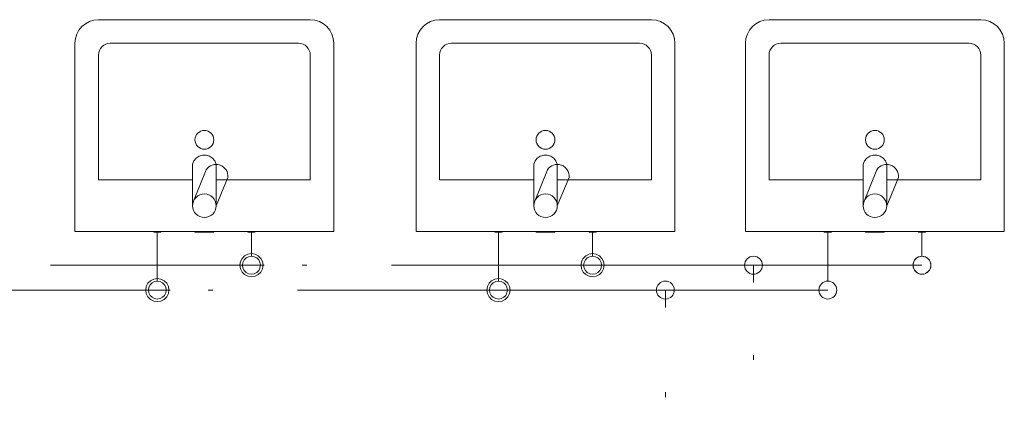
# Model space of a CAD drawing. Header units: millimetres. Extents: x -8524 to 49414, y -5950 to 2657.
# Tile 9 of 11: x 43895 to 45988, y -2906 to -2072. Entities that reach past the tile are written whole.
import ezdxf

# ---------------------------------------------------------------- set-up
doc = ezdxf.new("R2010")
doc.units = ezdxf.units.MM
doc.linetypes.add('DDS_LT3', pattern=[959.999986, 400, -179.999995, 10, -179.999995, 10, -179.999995])
doc.linetypes.add('DDS_LT4', pattern=[769.999991, 400, -179.999995, 10, -179.999995])
for name, color, linetype in [('Studená voda', 7, 'Continuous'), ('Teplá voda', 7, 'Continuous'), ('Zdravotní technika', 7, 'Continuous')]:
    doc.layers.add(name, color=color, linetype=linetype)

# ---------------------------------------------------------------- blocks, each defined once
blk = doc.blocks.new('Basin-Sink-Bidet-ID-46-8-29-1195')
at = {"layer": 'Zdravotní technika', "color": 7, "lineweight": 5}
for p, q in [((-225, 450), (225, 450)), ((-275, 0), (-275, 400)), ((-200, 400), (200, 400)), ((-225, 110), (-225, 375)), ((-25, 55), (-25, 143)), ((-23, 65), (4, 131)), ((25, 143), (25, 55)), ((-25, 110), (-225, 110)), ((25, 55), (50, 115))]:
    blk.add_line(p, q, dxfattribs=at)
for points in [[(275, 400), (275, 0), (-275, 0)], [(225, 375), (225, 110), (25, 110)], [(-25, 143), (-22.2, 150.1), (-17.5, 156.1), (-11.1, 160.5), (-3.8, 162.7), (3.8, 162.7), (11.1, 160.5), (17.5, 156.1), (22.2, 150.1), (25, 143)], [(-92.5, -1), (-92.5, 0), (-107.5, 0), (-107.5, -1), (-92.5, -1)], [(20, -1), (20, 0), (-20, 0), (-20, -1), (20, -1)], [(107.5, -1), (107.5, 0), (92.5, 0), (92.5, -1), (107.5, -1)]]:
    blk.add_lwpolyline(points, dxfattribs=at)
for centre, radius in [((0, 195), 20), ((0, 55), 25)]:
    blk.add_circle(centre, radius, dxfattribs=at)
for centre, radius, start, end in [((-225, 400), 50, 90, 180), ((225, 400), 50, 0, 90), ((-200, 375), 25, 90, 180), ((200, 375), 25, 0, 90), ((25.1, 117.7), 25, 353.8988, 147.7432)]:
    blk.add_arc(centre, radius, start, end, dxfattribs=at)
blk = doc.blocks.new('Basin-Sink-Bidet-ID-46-8-29-1424')
at = {"layer": 'Zdravotní technika', "color": 7, "lineweight": 5}
for p, q in [((-225, 450), (225, 450)), ((-275, 0), (-275, 400)), ((-200, 400), (200, 400)), ((-225, 110), (-225, 375)), ((-25, 55), (-25, 143)), ((-23, 65), (4, 131)), ((25, 143), (25, 55)), ((-25, 110), (-225, 110)), ((25, 55), (50, 115))]:
    blk.add_line(p, q, dxfattribs=at)
for points in [[(275, 400), (275, 0), (-275, 0)], [(225, 375), (225, 110), (25, 110)], [(-25, 143), (-22.2, 150.1), (-17.5, 156.1), (-11.1, 160.5), (-3.8, 162.7), (3.8, 162.7), (11.1, 160.5), (17.5, 156.1), (22.2, 150.1), (25, 143)], [(-92.5, -1), (-92.5, 0), (-107.5, 0), (-107.5, -1), (-92.5, -1)], [(20, -1), (20, 0), (-20, 0), (-20, -1), (20, -1)], [(107.5, -1), (107.5, 0), (92.5, 0), (92.5, -1), (107.5, -1)]]:
    blk.add_lwpolyline(points, dxfattribs=at)
for centre, radius in [((0, 195), 20), ((0, 55), 25)]:
    blk.add_circle(centre, radius, dxfattribs=at)
for centre, radius, start, end in [((-225, 400), 50, 90, 180), ((225, 400), 50, 0, 90), ((-200, 375), 25, 90, 180), ((200, 375), 25, 0, 90), ((25.1, 117.7), 25, 353.8988, 147.7432)]:
    blk.add_arc(centre, radius, start, end, dxfattribs=at)
blk = doc.blocks.new('Basin-Sink-Bidet-ID-46-8-29-1549')
at = {"layer": 'Zdravotní technika', "color": 7, "lineweight": 5}
for p, q in [((-225, 450), (225, 450)), ((-275, 0), (-275, 400)), ((-200, 400), (200, 400)), ((-225, 110), (-225, 375)), ((-25, 55), (-25, 143)), ((-23, 65), (4, 131)), ((25, 143), (25, 55)), ((-25, 110), (-225, 110)), ((25, 55), (50, 115))]:
    blk.add_line(p, q, dxfattribs=at)
for points in [[(275, 400), (275, 0), (-275, 0)], [(225, 375), (225, 110), (25, 110)], [(-25, 143), (-22.2, 150.1), (-17.5, 156.1), (-11.1, 160.5), (-3.8, 162.7), (3.8, 162.7), (11.1, 160.5), (17.5, 156.1), (22.2, 150.1), (25, 143)], [(-92.5, -1), (-92.5, 0), (-107.5, 0), (-107.5, -1), (-92.5, -1)], [(20, -1), (20, 0), (-20, 0), (-20, -1), (20, -1)], [(107.5, -1), (107.5, 0), (92.5, 0), (92.5, -1), (107.5, -1)]]:
    blk.add_lwpolyline(points, dxfattribs=at)
for centre, radius in [((0, 195), 20), ((0, 55), 25)]:
    blk.add_circle(centre, radius, dxfattribs=at)
for centre, radius, start, end in [((-225, 400), 50, 90, 180), ((225, 400), 50, 0, 90), ((-200, 375), 25, 90, 180), ((200, 375), 25, 0, 90), ((25.1, 117.7), 25, 353.8988, 147.7432)]:
    blk.add_arc(centre, radius, start, end, dxfattribs=at)
blk = doc.blocks.new('Segment trubky-TV-PWH Teplá voda D20-ID-46-8-29-1405')
at = {"layer": 'Teplá voda', "color": 20, "linetype": 'DDS_LT3', "lineweight": 5}
blk.add_line((0, 0), (-0.1, 934.5), dxfattribs=at)
blk = doc.blocks.new('Segment trubky-TV-PWH Teplá voda D20-ID-46-8-29-1643')
at = {"layer": 'Teplá voda', "color": 20, "linetype": 'DDS_LT3', "lineweight": 5}
blk.add_line((0, 0), (0, 9.7), dxfattribs=at)
blk = doc.blocks.new('Koleno-Koleno TV-PWH Teplá voda D20-ID-46-8-29-1652')
at = {"layer": 'Teplá voda', "color": 20, "lineweight": 5}
blk.add_line((0, -26.8), (0, 0), dxfattribs=at)
blk.add_circle((0, 0), 19, dxfattribs=at)
blk = doc.blocks.new('T-kus-T-kus TV-PWH Teplá voda D20-ID-46-8-29-1846')
at = {"layer": 'Teplá voda', "color": 20, "linetype": 'DDS_LT3', "lineweight": 5}
blk.add_line((-27, 0), (27, 0), dxfattribs=at)
at = {"layer": 'Teplá voda', "color": 20, "lineweight": 5}
blk.add_line((0, 0), (0, 0), dxfattribs=at)
blk.add_circle((0, 0), 19, dxfattribs=at)
blk = doc.blocks.new('Segment trubky-TV-PWH Teplá voda D20-ID-46-8-29-7827')
at = {"layer": 'Teplá voda', "color": 20, "linetype": 'DDS_LT3', "lineweight": 5}
blk.add_line((0, 0), (-287.9, 0), dxfattribs=at)
blk = doc.blocks.new('T-kus-T-kus TV-PWH Teplá voda D20-ID-46-8-29-7714')
at = {"layer": 'Teplá voda', "color": 20, "linetype": 'DDS_LT3', "lineweight": 5}
blk.add_line((27, 0), (-27, 0), dxfattribs=at)
at = {"layer": 'Teplá voda', "color": 20, "lineweight": 5}
blk.add_line((0, 0), (0, 0), dxfattribs=at)
blk.add_lwpolyline([(-7.6, 23.4), (0, 24.6), (7.6, 23.4), (14.5, 19.9), (19.9, 14.5), (23.4, 7.6), (24.6, 0), (23.4, -7.6), (19.9, -14.5), (14.5, -19.9), (7.6, -23.4), (0, -24.6), (-7.6, -23.4), (-14.5, -19.9), (-19.9, -14.5), (-23.4, -7.6), (-24.6, 0), (-23.4, 7.6), (-19.9, 14.5), (-14.5, 19.9), (-7.6, 23.4)], dxfattribs=at)
blk = doc.blocks.new('Segment trubky-TV-PWH Teplá voda D20-ID-46-8-29-7737')
at = {"layer": 'Teplá voda', "color": 20, "linetype": 'DDS_LT3', "lineweight": 5}
blk.add_line((0, 0), (-671, 0), dxfattribs=at)
blk = doc.blocks.new('T-kus-T-kus TV-PWH Teplá voda D20-ID-46-8-29-7747')
at = {"layer": 'Teplá voda', "color": 20, "linetype": 'DDS_LT3', "lineweight": 5}
blk.add_line((27, 0), (-27, 0), dxfattribs=at)
at = {"layer": 'Teplá voda', "color": 20, "lineweight": 5}
blk.add_line((0, 0), (0, 0), dxfattribs=at)
blk.add_lwpolyline([(-7.6, 23.4), (0, 24.6), (7.6, 23.4), (14.5, 19.9), (19.9, 14.5), (23.4, 7.6), (24.6, 0), (23.4, -7.6), (19.9, -14.5), (14.5, -19.9), (7.6, -23.4), (0, -24.6), (-7.6, -23.4), (-14.5, -19.9), (-19.9, -14.5), (-23.4, -7.6), (-24.6, 0), (-23.4, 7.6), (-19.9, 14.5), (-14.5, 19.9), (-7.6, 23.4)], dxfattribs=at)
blk = doc.blocks.new('Segment trubky-TV-PWH Teplá voda D20-ID-46-8-29-7823')
at = {"layer": 'Teplá voda', "color": 20, "linetype": 'DDS_LT3', "lineweight": 5}
blk.add_line((0, 0), (-631, 0), dxfattribs=at)
blk = doc.blocks.new('Segment trubky-SV-PWC Studená voda D20-ID-46-8-29-1518')
at = {"layer": 'Studená voda', "color": 140, "linetype": 'DDS_LT4', "lineweight": 5}
blk.add_line((0, 0), (0, 780.3), dxfattribs=at)
blk = doc.blocks.new('Koleno-Koleno SV-PWC Studená voda D20-ID-46-8-29-1701')
at = {"layer": 'Studená voda', "color": 140, "lineweight": 5}
blk.add_line((0, -26.8), (0, 0), dxfattribs=at)
blk.add_circle((0, 0), 19, dxfattribs=at)
blk = doc.blocks.new('T-kus-T-kus SV-PWC Studená voda D20-ID-46-8-29-1786')
at = {"layer": 'Studená voda', "color": 140, "linetype": 'DDS_LT4', "lineweight": 5}
blk.add_line((-27, 0), (27, 0), dxfattribs=at)
at = {"layer": 'Studená voda', "color": 140, "lineweight": 5}
blk.add_line((0, 0), (0, 0), dxfattribs=at)
blk.add_circle((0, 0), 19, dxfattribs=at)
blk = doc.blocks.new('Segment trubky-SV-PWC Studená voda D20-ID-46-8-29-7368')
at = {"layer": 'Studená voda', "color": 140, "linetype": 'DDS_LT4', "lineweight": 5}
blk.add_line((0, 0), (-300.7, 0), dxfattribs=at)
blk = doc.blocks.new('T-kus-T-kus SV-PWC Studená voda D20-ID-46-8-29-7376')
at = {"layer": 'Studená voda', "color": 140, "linetype": 'DDS_LT4', "lineweight": 5}
blk.add_line((27, 0), (-27, 0), dxfattribs=at)
at = {"layer": 'Studená voda', "color": 140, "lineweight": 5}
blk.add_line((0, 0), (0, 0), dxfattribs=at)
blk.add_lwpolyline([(-7.6, 23.4), (0, 24.6), (7.6, 23.4), (14.5, 19.9), (19.9, 14.5), (23.4, 7.6), (24.6, 0), (23.4, -7.6), (19.9, -14.5), (14.5, -19.9), (7.6, -23.4), (0, -24.6), (-7.6, -23.4), (-14.5, -19.9), (-19.9, -14.5), (-23.4, -7.6), (-24.6, 0), (-23.4, 7.6), (-19.9, 14.5), (-14.5, 19.9), (-7.6, 23.4)], dxfattribs=at)
blk = doc.blocks.new('Segment trubky-SV-PWC Studená voda D20-ID-46-8-29-7460')
at = {"layer": 'Studená voda', "color": 140, "linetype": 'DDS_LT4', "lineweight": 5}
blk.add_line((0, 0), (-671, 0), dxfattribs=at)
blk = doc.blocks.new('T-kus-T-kus SV-PWC Studená voda D20-ID-46-8-29-7504')
at = {"layer": 'Studená voda', "color": 140, "linetype": 'DDS_LT4', "lineweight": 5}
blk.add_line((27, 0), (-27, 0), dxfattribs=at)
at = {"layer": 'Studená voda', "color": 140, "lineweight": 5}
blk.add_line((0, 0), (0, 0), dxfattribs=at)
blk.add_lwpolyline([(-7.6, 23.4), (0, 24.6), (7.6, 23.4), (14.5, 19.9), (19.9, 14.5), (23.4, 7.6), (24.6, 0), (23.4, -7.6), (19.9, -14.5), (14.5, -19.9), (7.6, -23.4), (0, -24.6), (-7.6, -23.4), (-14.5, -19.9), (-19.9, -14.5), (-23.4, -7.6), (-24.6, 0), (-23.4, 7.6), (-19.9, 14.5), (-14.5, 19.9), (-7.6, 23.4)], dxfattribs=at)
blk = doc.blocks.new('Segment trubky-SV-PWC Studená voda D20-ID-46-8-29-7516')
at = {"layer": 'Studená voda', "color": 140, "linetype": 'DDS_LT4', "lineweight": 5}
blk.add_line((0, 0), (-631, 0), dxfattribs=at)
blk = doc.blocks.new('Segment trubky-TV-PWH Teplá voda D20-ID-46-8-29-7941')
at = {"layer": 'Teplá voda', "color": 20, "linetype": 'DDS_LT3', "lineweight": 5}
blk.add_line((0, 0), (0, -44.5), dxfattribs=at)
blk = doc.blocks.new('Koleno-Koleno TV-PWH Teplá voda D20-ID-46-8-29-7931')
at = {"layer": 'Teplá voda', "color": 20, "lineweight": 5}
blk.add_line((0, 26.8), (0, 19), dxfattribs=at)
blk.add_lwpolyline([(-18.1, -5.9), (-19, 0), (-18.1, 5.9), (-15.4, 11.2), (-11.2, 15.4), (-5.9, 18.1), (0, 19), (5.9, 18.1), (11.2, 15.4), (15.4, 11.2), (18.1, 5.9), (19, 0), (18.1, -5.9), (15.4, -11.2), (11.2, -15.4), (5.9, -18.1), (0, -19), (-5.9, -18.1), (-11.2, -15.4), (-15.4, -11.2), (-18.1, -5.9)], dxfattribs=at)
blk = doc.blocks.new('Segment trubky-TV-PWH Teplá voda D20-ID-46-8-29-8016')
at = {"layer": 'Teplá voda', "color": 20, "linetype": 'DDS_LT3', "lineweight": 5}
blk.add_line((0, 0), (0, -44.5), dxfattribs=at)
blk = doc.blocks.new('Koleno-Koleno TV-PWH Teplá voda D20-ID-46-8-29-8006')
at = {"layer": 'Teplá voda', "color": 20, "lineweight": 5}
blk.add_line((0, 26.8), (0, 19), dxfattribs=at)
blk.add_lwpolyline([(-18.1, -5.9), (-19, 0), (-18.1, 5.9), (-15.4, 11.2), (-11.2, 15.4), (-5.9, 18.1), (0, 19), (5.9, 18.1), (11.2, 15.4), (15.4, 11.2), (18.1, 5.9), (19, 0), (18.1, -5.9), (15.4, -11.2), (11.2, -15.4), (5.9, -18.1), (0, -19), (-5.9, -18.1), (-11.2, -15.4), (-15.4, -11.2), (-18.1, -5.9)], dxfattribs=at)
blk = doc.blocks.new('Segment trubky-TV-PWH Teplá voda D20-ID-46-8-29-7964')
at = {"layer": 'Teplá voda', "color": 20, "linetype": 'DDS_LT3', "lineweight": 5}
blk.add_line((0, 0), (304.3, 0), dxfattribs=at)
blk = doc.blocks.new('Koleno-Koleno TV-PWH Teplá voda D20-ID-46-8-29-8088')
at = {"layer": 'Teplá voda', "color": 20, "lineweight": 5}
blk.add_line((-26.8, 0), (0, 0), dxfattribs=at)
blk.add_circle((0, 0), 19, dxfattribs=at)
blk = doc.blocks.new('Segment trubky-TV-PWH Teplá voda D20-ID-46-8-29-8155')
at = {"layer": 'Teplá voda', "color": 20, "linetype": 'DDS_LT3', "lineweight": 5}
blk.add_line((0, 0), (0, -44.5), dxfattribs=at)
blk = doc.blocks.new('Koleno-Koleno TV-PWH Teplá voda D20-ID-46-8-29-8130')
at = {"layer": 'Teplá voda', "color": 20, "lineweight": 5}
blk.add_line((0, 26.8), (0, 19), dxfattribs=at)
blk.add_lwpolyline([(-18.1, -5.9), (-19, 0), (-18.1, 5.9), (-15.4, 11.2), (-11.2, 15.4), (-5.9, 18.1), (0, 19), (5.9, 18.1), (11.2, 15.4), (15.4, 11.2), (18.1, 5.9), (19, 0), (18.1, -5.9), (15.4, -11.2), (11.2, -15.4), (5.9, -18.1), (0, -19), (-5.9, -18.1), (-11.2, -15.4), (-15.4, -11.2), (-18.1, -5.9)], dxfattribs=at)
blk = doc.blocks.new('Segment trubky-SV-PWC Studená voda D20-ID-46-8-29-7410')
at = {"layer": 'Studená voda', "color": 140, "linetype": 'DDS_LT4', "lineweight": 5}
blk.add_line((0, 0), (291.5, 0), dxfattribs=at)
blk = doc.blocks.new('Koleno-Koleno SV-PWC Studená voda D20-ID-46-8-29-7418')
at = {"layer": 'Studená voda', "color": 140, "lineweight": 5}
blk.add_line((-26.8, 0), (0, 0), dxfattribs=at)
blk.add_circle((0, 0), 19, dxfattribs=at)
blk = doc.blocks.new('Koleno-Koleno SV-PWC Studená voda D20-ID-46-8-29-7436')
at = {"layer": 'Studená voda', "color": 140, "lineweight": 5}
blk.add_line((0, 19), (0, 26.8), dxfattribs=at)
blk.add_circle((0, 0), 19, dxfattribs=at)
blk = doc.blocks.new('Segment trubky-SV-PWC Studená voda D20-ID-46-8-29-7445')
at = {"layer": 'Studená voda', "color": 140, "linetype": 'DDS_LT4', "lineweight": 5}
blk.add_line((0, 0), (0, 97.2), dxfattribs=at)
blk = doc.blocks.new('Segment trubky-SV-PWC Studená voda D20-ID-46-8-29-7523')
at = {"layer": 'Studená voda', "color": 140, "linetype": 'DDS_LT4', "lineweight": 5}
blk.add_line((0, 0), (0, -97.2), dxfattribs=at)
blk = doc.blocks.new('Koleno-Koleno SV-PWC Studená voda D20-ID-46-8-29-7499')
at = {"layer": 'Studená voda', "color": 140, "lineweight": 5}
blk.add_line((0, 26.8), (0, 19), dxfattribs=at)
blk.add_lwpolyline([(-18.1, -5.9), (-19, 0), (-18.1, 5.9), (-15.4, 11.2), (-11.2, 15.4), (-5.9, 18.1), (0, 19), (5.9, 18.1), (11.2, 15.4), (15.4, 11.2), (18.1, 5.9), (19, 0), (18.1, -5.9), (15.4, -11.2), (11.2, -15.4), (5.9, -18.1), (0, -19), (-5.9, -18.1), (-11.2, -15.4), (-15.4, -11.2), (-18.1, -5.9)], dxfattribs=at)
blk = doc.blocks.new('Segment trubky-SV-PWC Studená voda D20-ID-46-8-29-7607')
at = {"layer": 'Studená voda', "color": 140, "linetype": 'DDS_LT4', "lineweight": 5}
blk.add_line((0, 0), (0, -97.2), dxfattribs=at)
blk = doc.blocks.new('Koleno-Koleno SV-PWC Studená voda D20-ID-46-8-29-7583')
at = {"layer": 'Studená voda', "color": 140, "lineweight": 5}
blk.add_line((0, 26.8), (0, 19), dxfattribs=at)
blk.add_lwpolyline([(-18.1, -5.9), (-19, 0), (-18.1, 5.9), (-15.4, 11.2), (-11.2, 15.4), (-5.9, 18.1), (0, 19), (5.9, 18.1), (11.2, 15.4), (15.4, 11.2), (18.1, 5.9), (19, 0), (18.1, -5.9), (15.4, -11.2), (11.2, -15.4), (5.9, -18.1), (0, -19), (-5.9, -18.1), (-11.2, -15.4), (-15.4, -11.2), (-18.1, -5.9)], dxfattribs=at)

msp = doc.modelspace()

# ---------------------------------------------------------------- block references
at = {"layer": 'Studená voda', "color": 140, "linetype": 'DDS_LT4', "lineweight": 5}
for name, p in [('Segment trubky-SV-PWC Studená voda D20-ID-46-8-29-7607', (44187.5, -2522)), ('Segment trubky-SV-PWC Studená voda D20-ID-46-8-29-7523', (44912.5, -2522)), ('Segment trubky-SV-PWC Studená voda D20-ID-46-8-29-7445', (45612.5, -2619.2)), ('T-kus-T-kus SV-PWC Studená voda D20-ID-46-8-29-7504', (44187.5, -2646)), ('T-kus-T-kus SV-PWC Studená voda D20-ID-46-8-29-7376', (44912.5, -2646)), ('T-kus-T-kus SV-PWC Studená voda D20-ID-46-8-29-1786', (45267.2, -2646)), ('Segment trubky-SV-PWC Studená voda D20-ID-46-8-29-7516', (44160.5, -2646)), ('Segment trubky-SV-PWC Studená voda D20-ID-46-8-29-7460', (44885.5, -2646)), ('Segment trubky-SV-PWC Studená voda D20-ID-46-8-29-7368', (45240.2, -2646)), ('Segment trubky-SV-PWC Studená voda D20-ID-46-8-29-7410', (45294.2, -2646)), ('Segment trubky-SV-PWC Studená voda D20-ID-46-8-29-1518', (45267.2, -3453.1))]:
    msp.add_blockref(name, p, dxfattribs=at)
at = {"layer": 'Studená voda', "color": 140, "lineweight": 5}
for name, p in [('Koleno-Koleno SV-PWC Studená voda D20-ID-46-8-29-7583', (44187.5, -2646)), ('Koleno-Koleno SV-PWC Studená voda D20-ID-46-8-29-7499', (44912.5, -2646)), ('Koleno-Koleno SV-PWC Studená voda D20-ID-46-8-29-1701', (45267.2, -2646)), ('Koleno-Koleno SV-PWC Studená voda D20-ID-46-8-29-7418', (45612.5, -2646)), ('Koleno-Koleno SV-PWC Studená voda D20-ID-46-8-29-7436', (45612.5, -2646))]:
    msp.add_blockref(name, p, dxfattribs=at)
at = {"layer": 'Teplá voda', "color": 20, "linetype": 'DDS_LT3', "lineweight": 5}
for name, p in [('Segment trubky-TV-PWH Teplá voda D20-ID-46-8-29-7941', (44387.5, -2522)), ('Segment trubky-TV-PWH Teplá voda D20-ID-46-8-29-8016', (45112.5, -2522)), ('Segment trubky-TV-PWH Teplá voda D20-ID-46-8-29-8155', (45812.5, -2522)), ('T-kus-T-kus TV-PWH Teplá voda D20-ID-46-8-29-7747', (44387.5, -2593.3)), ('T-kus-T-kus TV-PWH Teplá voda D20-ID-46-8-29-7714', (45112.5, -2593.3)), ('Segment trubky-TV-PWH Teplá voda D20-ID-46-8-29-7823', (44360.5, -2593.3)), ('Segment trubky-TV-PWH Teplá voda D20-ID-46-8-29-7737', (45085.5, -2593.3)), ('Segment trubky-TV-PWH Teplá voda D20-ID-46-8-29-7827', (45427.4, -2593.3)), ('T-kus-T-kus TV-PWH Teplá voda D20-ID-46-8-29-1846', (45454.4, -2593.3)), ('Segment trubky-TV-PWH Teplá voda D20-ID-46-8-29-7964', (45481.4, -2593.3)), ('Segment trubky-TV-PWH Teplá voda D20-ID-46-8-29-1643', (45454.4, -2629.8)), ('Segment trubky-TV-PWH Teplá voda D20-ID-46-8-29-1405', (45454.5, -3564.3))]:
    msp.add_blockref(name, p, dxfattribs=at)
at = {"layer": 'Teplá voda', "color": 20, "lineweight": 5}
for name, p in [('Koleno-Koleno TV-PWH Teplá voda D20-ID-46-8-29-7931', (44387.5, -2593.3)), ('Koleno-Koleno TV-PWH Teplá voda D20-ID-46-8-29-8006', (45112.5, -2593.3)), ('Koleno-Koleno TV-PWH Teplá voda D20-ID-46-8-29-8130', (45812.5, -2593.3)), ('Koleno-Koleno TV-PWH Teplá voda D20-ID-46-8-29-1652', (45454.4, -2593.3)), ('Koleno-Koleno TV-PWH Teplá voda D20-ID-46-8-29-8088', (45812.5, -2593.3))]:
    msp.add_blockref(name, p, dxfattribs=at)
at = {"layer": 'Zdravotní technika', "color": 7, "lineweight": 5}
for name, p in [('Basin-Sink-Bidet-ID-46-8-29-1195', (44287.5, -2522)), ('Basin-Sink-Bidet-ID-46-8-29-1424', (45012.5, -2522)), ('Basin-Sink-Bidet-ID-46-8-29-1549', (45712.5, -2522))]:
    msp.add_blockref(name, p, dxfattribs=at)

doc.saveas('drawing.dxf')
